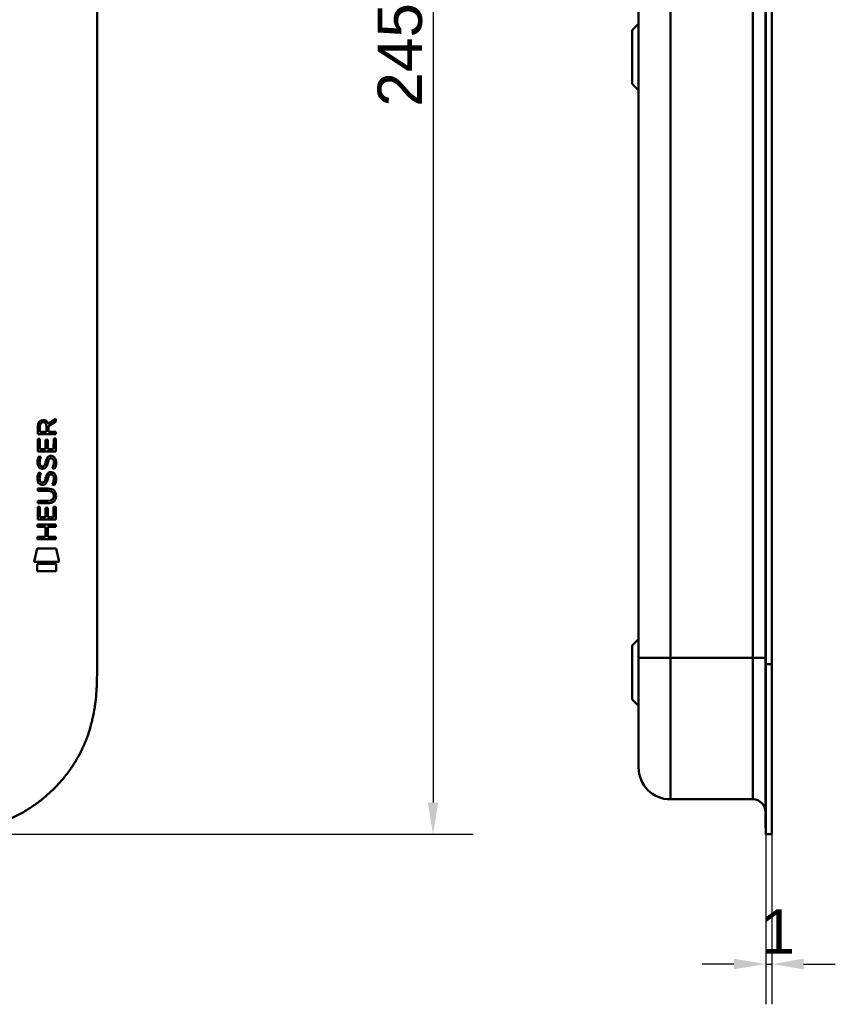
# Model space of a CAD drawing. Header units: millimetres. Extents: x 20 to 833, y 20 to 574.
# Tile 11 of 16: x 290 to 418, y 240 to 395. Entities that reach past the tile are written whole.
import ezdxf

# ---------------------------------------------------------------- set-up
doc = ezdxf.new("R2010")
doc.units = ezdxf.units.MM
doc.header["$LTSCALE"] = 2
for name, color, linetype, lineweight in [('Bemaßungen(DIN)', 7, 'Continuous', 25), ('Sichtbare Kanten(DIN)', 7, 'Continuous', 50), ('Sichtbare tangentiale Kanten(DIN)', 7, 'Continuous', 50)]:
    doc.layers.add(name, color=color, linetype=linetype, lineweight=lineweight)
doc.styles.add('STANDARD-DIN~0', font='arial.ttf')
doc.dimstyles.new('CAD-LAN', dxfattribs={"dimscale": 2, "dimtxt": 3.5, "dimasz": 2.5, "dimexe": 3.175, "dimexo": 0, "dimgap": 0.8, "dimtad": 1, "dimrnd": 1e-08, "dimtxsty": 'STANDARD-DIN~0', "dimcen": 0.09, "dimdle": 10, "dimclrd": 250, "dimclre": 250, "dimclrt": 250, "dimadec": 0, "dimazin": 2, "dimtfac": 1, "dimtmove": 0, "dimatfit": 3, "dimfxl": 1, "dimtolj": 1, "dimtzin": 0, "dimlwd": 25, "dimlwe": 25, "dimarcsym": 0})

# ---------------------------------------------------------------- blocks, each defined once
blk = doc.blocks.new('*D20')
at = {"layer": 'Bemaßungen(DIN)', "color": 250, "linetype": 'Continuous', "lineweight": 25, "true_color": 0x3f3f3f, "transparency": 16777216}
for p, q in [((407.25, 267), (407.25, 240.19)), ((408.22, 267), (408.22, 240.19)), ((402.25, 246.54), (397.25, 246.54)), ((407.25, 246.54), (408.22, 246.54)), ((413.22, 246.54), (418.22, 246.54))]:
    blk.add_line(p, q, dxfattribs=at)
at = {"layer": 'Bemaßungen(DIN)', "color": 250, "linetype": 'Continuous', "true_color": 0x3f3f3f, "transparency": 16777216}
for points in [[(402.25, 247.38), (402.25, 245.71), (407.25, 246.54)], [(413.22, 247.38), (413.22, 245.71), (408.22, 246.54)]]:
    blk.add_solid(points, dxfattribs=at)
at = {"layer": 'Defpoints', "color": 0, "linetype": 'Continuous', "transparency": 16777216}
for p in [(407.25, 267), (408.22, 267), (408.22, 246.54)]:
    blk.add_point(p, dxfattribs=at)
at = {"layer": 'Bemaßungen(DIN)', "color": 250, "linetype": 'Continuous', "lineweight": 25, "true_color": 0x3f3f3f, "transparency": 16777216, "insert": (406.45, 255.17), "char_height": 7, "attachment_point": 1, "style": 'STANDARD-DIN~0'}
blk.add_mtext('\\A1;1', dxfattribs=at)
blk = doc.blocks.new('*D21')
at = {"layer": 'Bemaßungen(DIN)', "color": 250, "linetype": 'Continuous', "lineweight": 25, "true_color": 0x3f3f3f, "transparency": 16777216}
for p, q in [((274.81, 512), (361.16, 512)), ((354.81, 507), (354.81, 272)), ((274.81, 267), (361.16, 267))]:
    blk.add_line(p, q, dxfattribs=at)
at = {"layer": 'Bemaßungen(DIN)', "color": 250, "linetype": 'Continuous', "true_color": 0x3f3f3f, "transparency": 16777216}
for points in [[(353.98, 507), (355.64, 507), (354.81, 512)], [(353.98, 272), (355.64, 272), (354.81, 267)]]:
    blk.add_solid(points, dxfattribs=at)
at = {"layer": 'Defpoints', "color": 0, "linetype": 'Continuous', "transparency": 16777216}
for p in [(274.81, 512), (274.81, 267), (354.81, 267)]:
    blk.add_point(p, dxfattribs=at)
at = {"layer": 'Bemaßungen(DIN)', "color": 250, "linetype": 'Continuous', "lineweight": 25, "true_color": 0x3f3f3f, "transparency": 16777216, "insert": (346.06, 381.68), "char_height": 7, "attachment_point": 1, "rotation": 90, "style": 'STANDARD-DIN~0'}
blk.add_mtext('\\A1;245', dxfattribs=at)

msp = doc.modelspace()

# ---------------------------------------------------------------- linework, layer by layer
at = {"layer": 'Sichtbare Kanten(DIN)'}
for p, q in [((301.847, 485.217), (301.847, 293.786)), ((387.222, 484.217), (387.222, 294.786)), ((407.222, 293.786), (407.222, 485.217)), ((407.252, 293.786), (407.252, 485.217)), ((408.222, 485.217), (408.222, 293.786)), ((386.222, 393.751), (387.222, 394.751)), ((386.222, 385.251), (386.222, 393.751)), ((386.222, 385.251), (387.222, 384.251)), ((294.16, 331.695), (295.355, 332.485)), ((295.355, 332.485), (295.355, 332.051)), ((292.495, 330.065), (292.497, 331.379)), ((292.846, 331.335), (292.845, 330.446)), ((293.863, 330.446), (293.863, 331.334)), ((294.213, 331.296), (294.212, 330.445)), ((295.355, 332.051), (294.213, 331.296)), ((292.493, 327.335), (292.495, 329.339)), ((295.354, 330.063), (292.495, 330.065)), ((292.495, 329.339), (292.843, 329.339)), ((292.843, 329.339), (292.842, 327.712)), ((292.845, 330.446), (293.863, 330.446)), ((293.736, 327.711), (293.737, 329.158)), ((293.737, 329.158), (294.086, 329.158)), ((294.086, 329.158), (294.085, 327.711)), ((294.212, 330.445), (295.354, 330.444)), ((295.003, 327.71), (295.005, 329.357)), ((295.005, 329.357), (295.353, 329.357)), ((295.353, 329.357), (295.351, 327.333)), ((295.354, 330.444), (295.354, 330.063)), ((292.842, 327.712), (293.736, 327.711)), ((294.085, 327.711), (295.003, 327.71)), ((295.351, 327.333), (292.493, 327.335)), ((292.665, 326.561), (293.003, 326.461)), ((294.593, 326.258), (294.581, 326.258)), ((292.861, 325.229), (292.868, 325.212)), ((293.545, 325.132), (293.556, 325.149)), ((292.663, 324.015), (293.001, 323.914)), ((294.591, 323.711), (294.579, 323.711)), ((292.488, 321.484), (294.134, 321.483)), ((292.488, 321.107), (292.488, 321.484)), ((292.859, 322.683), (292.866, 322.666)), ((293.543, 322.585), (293.554, 322.602)), ((294.158, 321.106), (292.488, 321.107)), ((295.038, 320.321), (295.038, 320.331)), ((292.484, 316.597), (292.486, 318.601)), ((292.486, 319.172), (292.487, 319.55)), ((294.132, 319.171), (292.486, 319.172)), ((292.486, 318.601), (292.834, 318.601)), ((292.487, 319.55), (294.156, 319.548)), ((292.834, 318.601), (292.833, 316.974)), ((293.728, 316.973), (293.729, 318.42)), ((293.729, 318.42), (294.077, 318.42)), ((294.077, 318.42), (294.076, 316.973)), ((294.995, 316.972), (294.996, 318.619)), ((294.996, 318.619), (295.344, 318.619)), ((295.344, 318.619), (295.343, 316.595)), ((295.343, 316.595), (292.484, 316.597)), ((292.833, 316.974), (293.728, 316.973)), ((294.076, 316.973), (294.995, 316.972)), ((292.482, 315.427), (292.482, 315.804)), ((292.482, 315.804), (295.341, 315.801)), ((293.725, 315.426), (292.482, 315.427)), ((293.724, 313.868), (293.725, 315.426)), ((294.081, 315.425), (294.08, 313.868)), ((295.341, 315.424), (294.081, 315.425)), ((295.341, 315.801), (295.341, 315.424)), ((292.481, 313.869), (293.724, 313.868)), ((292.481, 313.492), (292.481, 313.869)), ((295.339, 313.49), (292.481, 313.492)), ((294.08, 313.868), (295.339, 313.867)), ((295.339, 313.867), (295.339, 313.49)), ((291.949, 309.915), (292.408, 312.048)), ((292.408, 312.048), (295.415, 312.045)), ((295.415, 312.045), (295.865, 309.912)), ((295.865, 309.912), (291.949, 309.915)), ((292.408, 308.487), (292.409, 309.629)), ((292.409, 309.629), (295.406, 309.627)), ((295.406, 309.627), (295.405, 308.485)), ((295.405, 308.485), (292.408, 308.487)), ((386.222, 296.751), (387.222, 297.751)), ((386.222, 288.251), (386.222, 296.751)), ((407.222, 268.001), (407.222, 293.786)), ((407.252, 267.001), (407.252, 293.786)), ((408.222, 293.786), (408.222, 267.001)), ((386.222, 288.251), (387.222, 287.251)), ((405.222, 272.501), (392.222, 272.501)), ((407.222, 268.001), (407.252, 268.001)), ((408.222, 267.001), (407.252, 267.001))]:
    msp.add_line(p, q, dxfattribs=at)
for centre, major_axis, ratio, start_param, end_param in [((292.631, 330.481), (-1.242, -1.64), 0.5994938, 2.7365723, 3.5673799), ((294.024, 330.562), (0.976, -1.274), 0.5180415, 2.7627686, 3.7355131), ((293.934, 324.571), (-0.839, -1.642), 0.4591024, 2.8345951, 3.3559829), ((294.127, 328.34), (-1.103, -3.296), 0.2312948, 5.9540546, 6.015014), ((293.606, 326.023), (-0.574, -1.004), 0.5438409, 5.8950231, 6.3553168), ((293.486, 325.156), (-0.098, -0.139), 0.3641716, 1.3429, 1.6509781), ((293.933, 322.027), (0.838, 1.64), 0.4594521, 5.9760112, 6.497704), ((294.211, 326.04), (1.192, 3.54), 0.2215161, 2.8263053, 2.8854462), ((293.612, 323.486), (0.583, 1.012), 0.541605, 2.7569093, 3.2147406), ((293.484, 322.61), (0.098, 0.139), 0.3641716, 4.4844927, 4.7925708), ((290.313, 316.809), (4.814, 4.313), 0.3742661, 5.9599282, 6.6783921), ((290.317, 323.853), (4.808, -4.323), 0.3742014, 5.888113, 6.6064523), ((271.604, 340.158), (23.266, -20.361), 0.1371339, 6.127502, 6.402435)]:
    msp.add_ellipse(centre, major_axis=major_axis, ratio=ratio, start_param=start_param, end_param=end_param, dxfattribs=at)
for points in [[(292.497, 331.379), (292.511, 331.82), (292.743, 332.282), (293.356, 332.282)], [(293.863, 331.334), (293.863, 331.607), (293.777, 331.932), (293.361, 331.933)], [(292.464, 325.885), (292.481, 326.024), (292.523, 326.231), (292.594, 326.404)], [(292.594, 326.404), (292.613, 326.454), (292.665, 326.561), (292.665, 326.561)], [(292.848, 325.996), (292.784, 325.744), (292.778, 325.519), (292.836, 325.303)], [(293.003, 326.461), (293.003, 326.461), (292.883, 326.134), (292.848, 325.996)], [(293.736, 325.667), (293.82, 326.035), (293.923, 326.246), (294.064, 326.413)], [(294.064, 326.413), (294.157, 326.524), (294.287, 326.596), (294.467, 326.62)], [(294.31, 326.14), (294.24, 326.051), (294.179, 325.913), (294.124, 325.715)], [(294.581, 326.258), (294.46, 326.258), (294.385, 326.225), (294.31, 326.14)], [(294.467, 326.62), (294.754, 326.658), (295.037, 326.558), (295.23, 326.242)], [(294.999, 325.214), (295.068, 325.547), (295.068, 325.823), (294.961, 326.02)], [(295.23, 326.242), (295.34, 326.061), (295.394, 325.842), (295.394, 325.572)], [(292.541, 325.083), (292.451, 325.323), (292.422, 325.557), (292.464, 325.885)], [(293.1, 324.622), (292.877, 324.655), (292.647, 324.8), (292.541, 325.083)], [(293.073, 324.999), (293.22, 324.939), (293.408, 324.975), (293.514, 325.09)], [(293.255, 324.609), (293.154, 324.61), (293.133, 324.617), (293.1, 324.622)], [(293.883, 324.974), (293.768, 324.764), (293.573, 324.605), (293.255, 324.609)], [(293.556, 325.149), (293.624, 325.258), (293.681, 325.422), (293.736, 325.667)], [(294.076, 325.516), (294.021, 325.277), (293.959, 325.112), (293.883, 324.974)], [(294.124, 325.715), (294.117, 325.685), (294.076, 325.519), (294.076, 325.516)], [(294.785, 324.675), (294.785, 324.675), (294.94, 324.929), (294.999, 325.214)], [(295.154, 324.588), (295.134, 324.593), (294.785, 324.675), (294.785, 324.675)], [(295.379, 325.307), (295.349, 324.976), (295.191, 324.646), (295.154, 324.588)], [(295.394, 325.572), (295.394, 325.487), (295.387, 325.402), (295.379, 325.307)], [(292.539, 322.536), (292.448, 322.777), (292.42, 323.01), (292.462, 323.338)], [(292.462, 323.338), (292.479, 323.477), (292.521, 323.684), (292.592, 323.858)], [(292.592, 323.858), (292.611, 323.907), (292.663, 324.014), (292.663, 324.015)], [(292.846, 323.45), (292.782, 323.197), (292.776, 322.973), (292.834, 322.757)], [(293.001, 323.914), (293.001, 323.914), (292.881, 323.588), (292.846, 323.45)], [(293.554, 322.602), (293.622, 322.712), (293.679, 322.875), (293.734, 323.12)], [(293.734, 323.12), (293.818, 323.488), (293.921, 323.699), (294.062, 323.867)], [(294.074, 322.97), (294.019, 322.73), (293.957, 322.565), (293.881, 322.427)], [(294.062, 323.867), (294.155, 323.977), (294.285, 324.049), (294.465, 324.073)], [(294.122, 323.169), (294.115, 323.138), (294.074, 322.972), (294.074, 322.97)], [(294.308, 323.593), (294.238, 323.505), (294.177, 323.367), (294.122, 323.169)], [(294.579, 323.711), (294.458, 323.711), (294.383, 323.679), (294.308, 323.593)], [(294.465, 324.073), (294.752, 324.112), (295.035, 324.012), (295.228, 323.695)], [(294.997, 322.667), (295.066, 323), (295.066, 323.277), (294.959, 323.474)], [(295.228, 323.695), (295.338, 323.515), (295.392, 323.296), (295.392, 323.026)], [(295.392, 323.026), (295.392, 322.941), (295.385, 322.855), (295.377, 322.76)], [(293.098, 322.075), (292.875, 322.108), (292.645, 322.254), (292.539, 322.536)], [(293.071, 322.453), (293.218, 322.393), (293.406, 322.429), (293.512, 322.543)], [(293.253, 322.063), (293.152, 322.064), (293.131, 322.07), (293.098, 322.075)], [(293.881, 322.427), (293.766, 322.217), (293.571, 322.059), (293.253, 322.063)], [(294.783, 322.129), (294.783, 322.129), (294.938, 322.383), (294.997, 322.667)], [(295.152, 322.042), (295.131, 322.047), (294.783, 322.129), (294.783, 322.129)], [(295.377, 322.76), (295.347, 322.429), (295.189, 322.1), (295.152, 322.042)], [(392.222, 272.501), (389.461, 272.501), (387.222, 274.74), (387.222, 277.501)], [(407.222, 270.501), (407.222, 271.606), (406.327, 272.501), (405.222, 272.501)]]:
    msp.add_open_spline(points, degree=3, dxfattribs=at)
for points, knots in [([(295.038, 320.331), (295.038, 320.377), (295.035, 320.424), (295.019, 320.56), (294.997, 320.647), (294.922, 320.798), (294.876, 320.859), (294.756, 320.965), (294.685, 321.005), (294.468, 321.088), (294.308, 321.106), (294.158, 321.106)], [0, 0, 0, 0, 0.01400423, 0.01400423, 0.0408947, 0.0408947, 0.06439039, 0.06439039, 0.08887549, 0.08887549, 0.13413559, 0.13413559, 0.13413559, 0.13413559]), ([(274.808, 267.001), (275.394, 267.004), (276.572, 267.017), (278.062, 267.081), (279.56, 267.196), (280.763, 267.334), (282.267, 267.576), (283.467, 267.828), (284.957, 268.223), (286.137, 268.604), (287.587, 269.165), (288.725, 269.681), (290.11, 270.409), (291.185, 271.058), (292.477, 271.947), (293.467, 272.719), (294.641, 273.756), (295.526, 274.639), (296.558, 275.803), (297.322, 276.78), (298.193, 278.05), (298.823, 279.101), (299.521, 280.452), (300.009, 281.557), (300.529, 282.962), (300.875, 284.101), (301.223, 285.534), (301.437, 286.686), (301.633, 288.126), (301.736, 289.274), (301.814, 290.7), (301.847, 292.115), (301.847, 293.231), (301.847, 293.786)], [0.00000689, 0.00000689, 0.00000689, 0.00000689, 0.0407043, 0.08140172, 0.10175042, 0.14244784, 0.16279654, 0.20349396, 0.22384266, 0.26454008, 0.28488878, 0.3255862, 0.3459349, 0.38663232, 0.40698102, 0.44767844, 0.46802714, 0.50872456, 0.52907326, 0.56977068, 0.59011938, 0.6308168, 0.6511655, 0.69186291, 0.71221162, 0.75290903, 0.77325774, 0.81395515, 0.83430386, 0.87500127, 0.89534998, 0.93604739, 0.97674481, 0.97674481, 0.97674481, 0.97674481]), ([(387.222, 294.786), (387.222, 294.545), (387.222, 294.304), (387.222, 294.063), (387.222, 293.915), (387.222, 293.768), (387.222, 293.62), (387.222, 293.546), (387.222, 293.472), (387.222, 293.399), (387.222, 293.325), (387.222, 293.251), (387.222, 293.177), (387.222, 293.103), (387.222, 293.03), (387.222, 292.956), (387.222, 292.643), (387.222, 292.33), (387.222, 292.01), (387.222, 291.698), (387.222, 291.396), (387.222, 291.085), (387.222, 291.077), (387.222, 291.07), (387.222, 291.062), (387.222, 290.436), (387.222, 289.834), (387.222, 289.236), (387.222, 289.228), (387.222, 289.219), (387.222, 289.21), (387.222, 288.616), (387.222, 288.024), (387.222, 287.445), (387.222, 287.44), (387.222, 287.436), (387.222, 287.432), (387.222, 286.852), (387.222, 286.278), (387.222, 285.726), (387.222, 285.174), (387.222, 284.634), (387.222, 284.121), (387.222, 283.607), (387.222, 283.112), (387.222, 282.648), (387.222, 282.183), (387.222, 281.742), (387.222, 281.337), (387.222, 280.93), (387.222, 280.553), (387.222, 280.213), (387.222, 279.871), (387.222, 279.563), (387.222, 279.291), (387.222, 279.019), (387.222, 278.781), (387.222, 278.579), (387.222, 278.578), (387.222, 278.577), (387.222, 278.576), (387.222, 278.376), (387.222, 278.208), (387.222, 278.072), (387.222, 278.071), (387.222, 278.069), (387.222, 278.068), (387.222, 277.934), (387.222, 277.83), (387.222, 277.751), (387.222, 277.75), (387.222, 277.748), (387.222, 277.747), (387.222, 277.669), (387.222, 277.615), (387.222, 277.577), (387.222, 277.577), (387.222, 277.576), (387.222, 277.576), (387.222, 277.557), (387.222, 277.544), (387.222, 277.533), (387.222, 277.523), (387.222, 277.515), (387.222, 277.511), (387.222, 277.502), (387.222, 277.501), (387.222, 277.501)], [0, 0, 0, 0, 0.0722627, 0.0722627, 0.0722627, 0.1165652, 0.1165652, 0.1165652, 0.1387165, 0.1387165, 0.1387165, 0.1608678, 0.1608678, 0.1608678, 0.1830113, 0.1830113, 0.1830113, 0.2766978, 0.2766978, 0.2766978, 0.3682092, 0.3682092, 0.3682092, 0.3703765, 0.3703765, 0.3703765, 0.5540731, 0.5540731, 0.5540731, 0.5567136, 0.5567136, 0.5567136, 0.7394778, 0.7394778, 0.7394778, 0.740823, 0.740823, 0.740823, 0.9239034, 0.9239034, 0.9239034, 1.1070524, 1.1070524, 1.1070524, 1.2909149, 1.2909149, 1.2909149, 1.4756704, 1.4756704, 1.4756704, 1.6608948, 1.6608948, 1.6608948, 1.8466108, 1.8466108, 1.8466108, 2.032785, 2.032785, 2.032785, 2.0338644, 2.0338644, 2.0338644, 2.2185007, 2.2185007, 2.2185007, 2.220125, 2.220125, 2.220125, 2.4027992, 2.4027992, 2.4027992, 2.4055271, 2.4055271, 2.4055271, 2.5869644, 2.5869644, 2.5869644, 2.5890782, 2.5890782, 2.5890782, 2.6793139, 2.6793139, 2.6793139, 2.7720228, 2.7720228, 2.7720228, 2.9310827, 2.9310827, 2.9310827, 2.9310827])]:
    msp.add_open_spline(points, degree=3, knots=knots, dxfattribs=at)
at = {"layer": 'Sichtbare tangentiale Kanten(DIN)'}
for p, q in [((392.222, 484.217), (392.222, 294.786)), ((405.222, 294.786), (405.222, 484.217)), ((392.222, 294.786), (405.222, 294.786)), ((392.222, 294.786), (392.222, 272.501)), ((405.222, 272.501), (405.222, 294.786)), ((407.252, 293.786), (407.222, 293.786)), ((408.222, 293.786), (407.252, 293.786))]:
    msp.add_line(p, q, dxfattribs=at)
for points in [[(392.222, 294.786), (389.461, 294.786), (387.222, 294.786), (387.222, 294.786)], [(407.222, 294.786), (407.222, 294.786), (406.327, 294.786), (405.222, 294.786)]]:
    msp.add_open_spline(points, degree=3, dxfattribs=at)

# ---------------------------------------------------------------- dimensions: what is measured, and where the dimension line sits
at = {"layer": 'Bemaßungen(DIN)', "color": 250, "linetype": 'Continuous', "lineweight": 25, "true_color": 0x3f3f3f}
for base, p1, p2, angle, override, picture, middle in [((354.808, 267.001), (274.808, 512.001), (274.808, 267.001), 90, {"dimgap": 0.8, "dimdec": 2, "dimtol": 0, "dimlim": 0, "dimtp": 0, "dimtm": 0, "dimtdec": 2, "dimtofl": 0, "dimatfit": 1}, '*D21', (354.808, 389.501)), ((408.222, 246.543), (407.252, 267.001), (408.222, 267.001), 180, {"dimgap": 0.8, "dimdec": 0, "dimtol": 0, "dimlim": 0, "dimtp": 0, "dimtm": 0, "dimtdec": 2, "dimtofl": 1, "dimatfit": 1}, '*D20', (407.737, 246.543))]:
    dim = msp.add_linear_dim(base=base, p1=p1, p2=p2, angle=angle, dimstyle='CAD-LAN', override=override, dxfattribs=at)
    dim.commit()
    dim.dimension.update_dxf_attribs({"geometry": picture, "text_midpoint": middle, "dimtype": 160})

doc.saveas('drawing.dxf')
